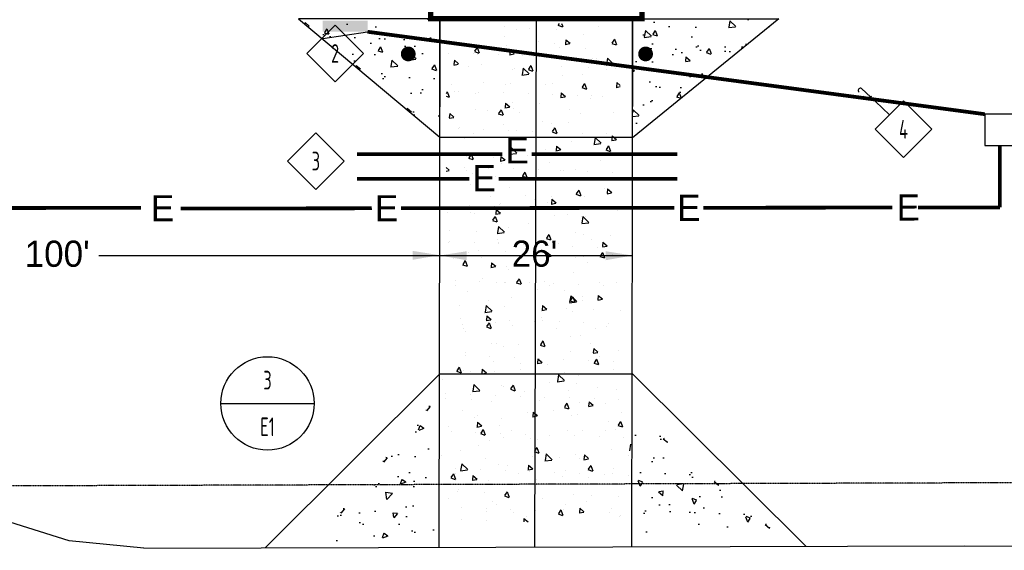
# Model space of a CAD drawing. Header units: inches. Extents: x -28195 to 9374, y -9633 to 28268.
# Tile 19 of 23: x 4812 to 6591, y 12246 to 13204. Entities that reach past the tile are written whole.
import ezdxf
from ezdxf.enums import TextEntityAlignment as Align

# ---------------------------------------------------------------- set-up
doc = ezdxf.new("R2010")
doc.units = ezdxf.units.IN
doc.header["$MEASUREMENT"] = 0
doc.linetypes.add('DASHED', pattern=[0.75, 0.5, -0.25])
for name, color, linetype in [('11', 7, 'Continuous'), ('C-PR-CULVERT', 6, 'Continuous'), ('c-pr-drive', 4, 'Continuous'), ('c-pr-gradpnts', 7, 'Continuous'), ('CONCRETEHATCH', 7, 'Continuous'), ('E-POWR-EQPM', 42, 'Continuous'), ('E-POWR-UNDR', 2, 'DASHED'), ('g-anno-text', 7, 'Continuous'), ('S-PR-BOLLARD', 3, 'Continuous')]:
    doc.layers.add(name, color=color, linetype=linetype)
doc.styles.add('GEN', font='ARCHQUIK.shx', dxfattribs={"width": 0.75, "height": 30})
pattern_1 = [(320, (-788435.75, 566630.96), (-8.405381, -96.0739435), [10.04593, -110.505233]), (265, (-788435.75, 566630.96), (100.752929, 18.58515), [8.036744, -88.404186]), (10.4514, (-788436.45, 566622.95), (92.347487, -77.488865), [8.537727, -93.914997]), (316.1842, (-788408.96, 566630.96), (-22.170566, -142.952388), [15.068895, -165.75785]), (6.6356, (-788410.81, 566619.05), (130.478936, -125.194085), [12.80659, -140.872473]), (261.1842, (-788408.96, 566630.96), (130.479034, -125.193983), [12.055116, -132.60628]), (291, (-788415.66, 566617.565), (-53.929084, -79.953155), [10.04593, -110.505233]), (236, (-788415.66, 566617.57), (97.130757, -32.591051), [8.036744, -88.404186]), (341.4514, (-788420.15, 566610.9), (43.201585, -112.544239), [8.537727, -93.914997]), (307.5, (-788435.75, 566630.96), (44.5897125, -1.6287608), [0, -87.3326203, 0, -89.7436436, 0, -88.7390505]), (277.5, (-788435.75, 566630.96), (52.8297673, -35.237043), [0, -51.1672714, 0, -85.3234343, 0, -33.8212985]), (237.5, (-788435.75, 566660.83), (-3.0211289, -71.5032395), [0, -33.486434, 0, -104.4776746, 0, -138.6338375]), (227.5, (-788435.75, 566674.224), (13.4086356, -78.115301), [0, -43.5323644, 0, -69.3838916, 0, -98.4501165])]

# ---------------------------------------------------------------- blocks, each defined once
blk = doc.blocks.new('DIMD-E')
blk.add_lwpolyline([(18.19, 0), (0, 18.19), (-18.19, 0), (0, -18.19)], close=True)
blk = doc.blocks.new('loop')
at = {"color": 0}
for p, q in [((-1.099, 0), (0.332, 0)), ((-0.522, 0.125), (-0.608, -0.104)), ((-0.181, 0.322), (-0.295, 0.322)), ((0.321, 0.322), (0.275, 0.322))]:
    blk.add_line(p, q, dxfattribs=at)
for centre, radius, start, end in [((-0.176, -0.045), 0.386, 107.92637, 153.81275), ((0.296, 0.16), 0.164, 282.75876, 441.38215)]:
    blk.add_arc(centre, radius, start, end, dxfattribs=at)
blk = doc.blocks.new('E07214')
blk.add_line((24, 9.61), (0, 6))
blk.add_trace([(0, 6), (0, 0), (24, 6), (24, 0)])

msp = doc.modelspace()

# ---------------------------------------------------------------- hatches: boundary and pattern name
at = {"layer": 'c-pr-gradpnts'}
h = msp.add_hatch(dxfattribs=at)
h.set_pattern_fill('AR-CONC', color=256, scale=13.394574, angle=-90, style=0)
h.set_pattern_definition(pattern_1)
h.paths.add_polyline_path([(5316.2, 13205.8), (5571.4, 12992), (5571.4, 13205.8)])
h = msp.add_hatch(dxfattribs=at)
h.set_pattern_fill('AR-CONC', color=256, scale=13.394574, angle=-90, style=0)
h.set_pattern_definition(pattern_1)
h.paths.add_polyline_path([(6184.1, 13205.8), (5919.7, 12990.4), (5919.7, 13205.8)])
h = msp.add_hatch(dxfattribs=at)
h.set_pattern_fill('AR-CONC', color=256, scale=13.394574, angle=-180, style=0)
h.set_pattern_definition([(230, (558985.79, 806268.48), (-96.0739435, 8.405381), [10.04593, -110.505233]), (175, (558985.79, 806268.48), (18.58515, -100.752929), [8.036744, -88.404186]), (280.4514, (558977.79, 806269.18), (-77.488865, -92.347487), [8.537727, -93.914997]), (226.1842, (558985.79, 806241.7), (-142.952388, 22.170566), [15.068895, -165.75785]), (276.6356, (558973.88, 806243.54), (-125.194085, -130.478936), [12.80659, -140.872473]), (171.1842, (558985.79, 806241.7), (-125.193983, -130.479034), [12.055116, -132.60628]), (201, (558972.4, 806248.39), (-79.953155, 53.929084), [10.04593, -110.505233]), (146, (558972.4, 806248.39), (-32.591051, -97.130757), [8.036744, -88.404186]), (251.4514, (558965.735, 806252.89), (-112.544239, -43.201585), [8.537727, -93.914997]), (217.5, (558985.792, 806268.483), (-1.6287608, -44.5897125), [0, -87.3326203, 0, -89.7436436, 0, -88.7390505]), (187.5, (558985.79, 806268.483), (-35.237043, -52.8297673), [0, -51.1672714, 0, -85.3234343, 0, -33.8212985]), (147.5, (559015.662, 806268.483), (-71.5032395, 3.0211289), [0, -33.486434, 0, -104.4776746, 0, -138.6338375]), (137.5, (559029.057, 806268.483), (-78.115301, -13.4086356), [0, -43.5323644, 0, -69.3838916, 0, -98.4501165])])
h.paths.add_polyline_path([(5560.7, 12516.5), (5346.8, 12261.3), (5560.6, 12261.3)])
h = msp.add_hatch(dxfattribs=at)
h.set_pattern_fill('AR-CONC', color=256, scale=13.394574, angle=90, style=0)
h.set_pattern_definition([(140, (799930.66, -541147.03), (8.405381, 96.0739435), [10.04593, -110.505233]), (85, (799930.66, -541147.03), (-100.752929, -18.58515), [8.036744, -88.404186]), (190.4514, (799931.36, -541139.03), (-92.347487, 77.488865), [8.537727, -93.914997]), (136.1842, (799903.87, -541147.03), (22.170566, 142.952388), [15.068895, -165.75785]), (186.6356, (799905.72, -541135.12), (-130.478936, 125.194085), [12.80659, -140.872473]), (81.1842, (799903.87, -541147.03), (-130.479034, 125.193983), [12.055116, -132.60628]), (111, (799910.57, -541133.64), (53.929084, 79.953155), [10.04593, -110.505233]), (56, (799910.57, -541133.64), (-97.130757, 32.591051), [8.036744, -88.404186]), (161.4514, (799915.07, -541126.98), (-43.201585, 112.544239), [8.537727, -93.914997]), (127.5, (799930.664, -541147.033), (-44.5897125, 1.6287608), [0, -87.3326203, 0, -89.7436436, 0, -88.7390505]), (97.5, (799930.664, -541147.033), (-52.8297673, 35.237043), [0, -51.1672714, 0, -85.3234343, 0, -33.8212985]), (57.5, (799930.664, -541176.903), (3.0211289, 71.5032395), [0, -33.486434, 0, -104.4776746, 0, -138.6338375]), (47.5, (799930.664, -541190.3), (-13.4086356, 78.115301), [0, -43.5323644, 0, -69.3838916, 0, -98.4501165])])
h.paths.add_polyline_path([(6178.7, 12278.1), (5923.5, 12492), (5923.5, 12278.1)])

# ---------------------------------------------------------------- linework, layer by layer
at = {"layer": '11', "color": 1, "linetype": 'Continuous'}
msp.add_line((5036.5, 12249.5, 85439.6), (6520.4, 12253.6, 85439.6), dxfattribs=at)
at = {"layer": '11', "color": 1, "linetype": 'Continuous', "elevation": 85439.6}
for points in [[(6520.4, 12253.6), (7885.7, 12245.6), (7981.1, 12282), (8064.5, 12325.6), (8121.8, 12360.4), (8185.2, 12400), (8233.8, 12448.8), (8274.4, 12505), (8306.8, 12565), (8323.2, 12628.3), (8337.8, 12714.8), (8349.6, 13791.4)], [(5036.5, 12249.5), (4901.8, 12262.9), (4772.4, 12303), (4653.5, 12368.3), (4550.6, 12456.2), (4467.3, 12563.4), (4407.4, 12684.8), (4373.1, 12816.2), (4365.6, 12951)]]:
    msp.add_lwpolyline(points, dxfattribs=at)
at = {"layer": 'C-PR-CULVERT', "const_width": 9.51, "elevation": -42848.2}
msp.add_lwpolyline([(5936.5, 13205.8), (5554.7, 13205.8), (5552.7, 14317.5), (5936.5, 14317.5)], close=True, dxfattribs=at)
at = {"layer": 'c-pr-drive'}
for p, q in [((5571.4, 13205.8, -42848.2), (5569.6, 12251, -42848.2)), ((5745.6, 13205.8, -42848.2), (5742.2, 12251.5, 24909.3)), ((5919.7, 13205.8, -42848.2), (5917.8, 12251.9, -42848.2)), ((5571.4, 12992, -42848.2), (5919.7, 12992, -42848.2)), ((5571.4, 12778.1, -42848.2), (5919.7, 12778.1, -42848.2)), ((5571.4, 12564.3, -106874.2), (5255.6, 12250, -107258.2)), ((5571.4, 12564.3, -42848.2), (5919.7, 12564.3, -42848.2)), ((5919.7, 12564.3, -106874.2), (6232.8, 12252.8, -131513.1))]:
    msp.add_line(p, q, dxfattribs=at)
at = {"layer": 'c-pr-drive', "elevation": -42848.2}
for points in [[(5316.2, 13205.8), (5571.4, 12992), (5571.4, 13205.8)], [(6184.1, 13205.8), (5919.7, 12990.4), (5919.7, 13205.8)]]:
    msp.add_lwpolyline(points, close=True, dxfattribs=at)
at = {"layer": 'CONCRETEHATCH', "color": 2}
for p, q in [((5689, 13192.2, 21293), (5689, 13192.2, 21293)), ((5710.2, 13186.5, 21293), (5710.2, 13186.5, 21293)), ((5733.9, 13188.4, 21293), (5733.9, 13188.4, 21293)), ((5782.4, 13186.7, 21293), (5782.4, 13186.7, 21293)), ((5784.9, 13193.9, 21293), (5793, 13191.2, 21293)), ((5787.2, 13197.3, 21293), (5785.4, 13194.5, 21293)), ((5791.3, 13197.3, 21293), (5793.5, 13191.8, 21293)), ((5858.6, 13191.8, 21293), (5858.6, 13191.8, 21293)), ((5687.8, 13172.9, 21293), (5687.8, 13172.9, 21293)), ((5799.1, 13167.9, 21293), (5798.4, 13159.9, 21293)), ((5799.1, 13167.9, 21293), (5806.8, 13161.5, 21293)), ((5831.8, 13177, 21293), (5831.8, 13177, 21293)), ((5887, 13168.6, 21293), (5882.5, 13161.9, 21293)), ((5887, 13168.6, 21293), (5890.6, 13159.2, 21293)), ((5593.3, 13158.8, 21293), (5593.3, 13158.8, 21293)), ((5638.8, 13153.8, 21293), (5634.3, 13147.1, 21293)), ((5638.8, 13153.8, 21293), (5642.4, 13144.4, 21293)), ((5692.2, 13158.3, 21293), (5692.2, 13158.3, 21293)), ((5698.3, 13149.3, 21293), (5697.6, 13141.3, 21293)), ((5698.3, 13149.3, 21293), (5706, 13142.9, 21293)), ((5749.3, 13165.3, 21293), (5749.3, 13165.3, 21293)), ((5778.7, 13160.4, 21293), (5778.7, 13160.4, 21293)), ((5786.8, 13153.2, 21293), (5786.8, 13153.2, 21293)), ((5797.9, 13159.3, 21293), (5806.3, 13160.9, 21293)), ((5835.2, 13151.5, 21293), (5835.2, 13151.5, 21293)), ((5882.1, 13161.3, 21293), (5890.1, 13158.6, 21293)), ((5587.6, 13143.8, 21293), (5587.6, 13143.8, 21293)), ((5632.2, 13142.1, 21293), (5632.2, 13142.1, 21293)), ((5633.9, 13146.5, 21293), (5642, 13143.8, 21293)), ((5639.1, 13141.7, 21293), (5639.1, 13141.7, 21293)), ((5676.7, 13140.5, 21293), (5676.7, 13140.5, 21293)), ((5697.2, 13140.7, 21293), (5705.6, 13142.3, 21293)), ((5721.3, 13138.9, 21293), (5721.3, 13138.9, 21293)), ((5740.6, 13137.7, 21293), (5740.6, 13137.7, 21293)), ((5765.9, 13137.3, 21293), (5765.9, 13137.3, 21293)), ((5810.5, 13135.6, 21293), (5810.5, 13135.6, 21293)), ((5846.8, 13133.8, 21293), (5846.8, 13133.8, 21293)), ((5855.1, 13134, 21293), (5855.1, 13134, 21293)), ((5874.4, 13134.3, 21293), (5872.5, 13122.4, 21293)), ((5874.4, 13134.3, 21293), (5885.2, 13123.9, 21293)), ((5596.4, 13122.1, 21293), (5604.8, 13123.7, 21293)), ((5597.6, 13130.8, 21293), (5596.9, 13122.8, 21293)), ((5597.6, 13130.8, 21293), (5605.3, 13124.3, 21293)), ((5597.7, 13125.3, 21293), (5597.7, 13125.3, 21293)), ((5622.5, 13119.6, 21293), (5622.5, 13119.6, 21293)), ((5646.1, 13123.6, 21293), (5646.1, 13123.6, 21293)), ((5702.4, 13114.1, 21293), (5702.4, 13114.1, 21293)), ((5707.2, 13115, 21293), (5707.2, 13115, 21293)), ((5721.7, 13116.6, 21293), (5719.9, 13104.7, 21293)), ((5721.7, 13116.6, 21293), (5732.6, 13106.1, 21293)), ((5731, 13113.9, 21293), (5739.1, 13111.2, 21293)), ((5735.9, 13121.2, 21293), (5731.4, 13114.5, 21293)), ((5735.9, 13121.2, 21293), (5739.5, 13111.8, 21293)), ((5792.1, 13119.2, 21293), (5792.1, 13119.2, 21293)), ((5839.6, 13118, 21293), (5839.6, 13118, 21293)), ((5872.1, 13121.8, 21293), (5884.8, 13123.3, 21293)), ((5872.1, 13113.7, 21293), (5872.1, 13113.7, 21293)), ((5888, 13116.3, 21293), (5888, 13116.3, 21293)), ((5719.4, 13104, 21293), (5732.1, 13105.5, 21293)), ((5793.4, 13102.5, 21293), (5793.4, 13102.5, 21293)), ((5828.8, 13105.5, 21293), (5828.8, 13105.5, 21293)), ((5593.1, 13087.5, 21293), (5593.1, 13087.5, 21293)), ((5650.5, 13090.1, 21293), (5650.5, 13090.1, 21293)), ((5689.2, 13086.8, 21293), (5689.2, 13086.8, 21293)), ((5698.9, 13088.4, 21293), (5698.9, 13088.4, 21293)), ((5762.7, 13087.1, 21293), (5762.7, 13087.1, 21293)), ((5775.7, 13088.9, 21293), (5775.7, 13088.9, 21293)), ((5828.1, 13081.3, 21293), (5836.2, 13078.6, 21293)), ((5833.1, 13088.6, 21293), (5828.6, 13081.9, 21293)), ((5833.1, 13088.6, 21293), (5836.7, 13079.2, 21293)), ((5890.3, 13081.8, 21293), (5897.5, 13083.1, 21293)), ((5891.4, 13090.4, 21293), (5890.7, 13082.4, 21293)), ((5891.4, 13090.4, 21293), (5897.5, 13085.4, 21293)), ((5892.4, 13082.7, 21293), (5892.4, 13082.7, 21293)), ((5584.9, 13073.8, 21293), (5582.6, 13070.4, 21293)), ((5582.6, 13065.7, 21293), (5588, 13063.8, 21293)), ((5584.9, 13073.8, 21293), (5588.5, 13064.5, 21293)), ((5597, 13075, 21293), (5597, 13075, 21293)), ((5604.4, 13074.6, 21293), (5604.4, 13074.6, 21293)), ((5636.1, 13070.1, 21293), (5636.1, 13070.1, 21293)), ((5641.6, 13073.4, 21293), (5641.6, 13073.4, 21293)), ((5686.2, 13071.7, 21293), (5686.2, 13071.7, 21293)), ((5730.8, 13070.1, 21293), (5730.8, 13070.1, 21293)), ((5775.4, 13068.5, 21293), (5775.4, 13068.5, 21293)), ((5789.5, 13063.2, 21293), (5797.9, 13064.8, 21293)), ((5790.7, 13071.9, 21293), (5790, 13063.9, 21293)), ((5790.7, 13071.9, 21293), (5798.4, 13065.4, 21293)), ((5819.9, 13066.9, 21293), (5819.9, 13066.9, 21293)), ((5843.7, 13062.3, 21293), (5843.7, 13062.3, 21293)), ((5846.3, 13067.2, 21293), (5846.3, 13067.2, 21293)), ((5864.5, 13065.2, 21293), (5864.5, 13065.2, 21293)), ((5688.8, 13044.7, 21293), (5697.2, 13046.2, 21293)), ((5689.9, 13053.3, 21293), (5689.2, 13045.3, 21293)), ((5689.9, 13053.3, 21293), (5697.6, 13046.8, 21293)), ((5703.3, 13054.8, 21293), (5703.3, 13054.8, 21293)), ((5704.2, 13043.5, 21293), (5704.2, 13043.5, 21293)), ((5751.8, 13053.1, 21293), (5751.8, 13053.1, 21293)), ((5588, 13026.1, 21293), (5596.4, 13027.6, 21293)), ((5589.2, 13034.7, 21293), (5588.5, 13026.7, 21293)), ((5589.2, 13034.7, 21293), (5596.9, 13028.2, 21293)), ((5635.9, 13041.5, 21293), (5635.9, 13041.5, 21293)), ((5657.2, 13039.3, 21293), (5657.2, 13039.3, 21293)), ((5677.1, 13034, 21293), (5685.2, 13031.3, 21293)), ((5682, 13041.2, 21293), (5677.5, 13034.6, 21293)), ((5682, 13041.2, 21293), (5685.6, 13031.9, 21293)), ((5715.8, 13036, 21293), (5715.8, 13036, 21293)), ((5805.5, 13041.1, 21293), (5805.5, 13041.1, 21293)), ((5825.8, 13034, 21293), (5825.8, 13034, 21293)), ((5885.5, 13035.6, 21293), (5885.5, 13035.6, 21293)), ((5605.6, 13007.3, 21293), (5605.6, 13007.3, 21293)), ((5606.5, 13009.4, 21293), (5606.5, 13009.4, 21293)), ((5686.2, 13015.3, 21293), (5686.2, 13015.3, 21293)), ((5756.2, 13019.6, 21293), (5756.2, 13019.6, 21293)), ((5772.6, 13017.4, 21293), (5772.6, 13017.4, 21293)), ((5779.1, 13008.7, 21293), (5774.6, 13002, 21293)), ((5776.1, 13009, 21293), (5776.1, 13009, 21293)), ((5779.1, 13008.7, 21293), (5782.7, 12999.3, 21293)), ((5804.6, 13017.9, 21293), (5804.6, 13017.9, 21293)), ((5615.5, 12990, 21293), (5615.5, 12990, 21293)), ((5633.1, 12998.6, 21293), (5633.1, 12998.6, 21293)), ((5650.2, 13005.7, 21293), (5650.2, 13005.7, 21293)), ((5694.8, 13004.1, 21293), (5694.8, 13004.1, 21293)), ((5710, 13004.1, 21293), (5710, 13004.1, 21293)), ((5739.3, 13002.5, 21293), (5739.3, 13002.5, 21293)), ((5774.2, 13001.4, 21293), (5782.3, 12998.7, 21293)), ((5783.9, 13000.8, 21293), (5783.9, 13000.8, 21293)), ((5828.5, 12999.2, 21293), (5828.5, 12999.2, 21293)), ((5840.7, 12990.8, 21293), (5840.7, 12990.8, 21293)), ((5852.2, 12991.4, 21293), (5850.4, 12979.5, 21293)), ((5852.2, 12991.4, 21293), (5863.1, 12980.9, 21293)), ((5873.1, 12997.6, 21293), (5873.1, 12997.6, 21293)), ((5883, 12994.4, 21293), (5882.3, 12986.4, 21293)), ((5883, 12994.4, 21293), (5890.7, 12987.9, 21293)), ((5699.6, 12973.6, 21293), (5697.7, 12961.7, 21293)), ((5699.6, 12973.6, 21293), (5710.4, 12963.2, 21293)), ((5701.2, 12972, 21293), (5701.2, 12972, 21293)), ((5782.3, 12975.8, 21293), (5781.6, 12967.8, 21293)), ((5782.3, 12975.8, 21293), (5790, 12969.3, 21293)), ((5809, 12984.3, 21293), (5809, 12984.3, 21293)), ((5849.9, 12978.8, 21293), (5862.6, 12980.3, 21293)), ((5857.4, 12982.6, 21293), (5857.4, 12982.6, 21293)), ((5876.3, 12976.1, 21293), (5871.8, 12969.4, 21293)), ((5876.3, 12976.1, 21293), (5879.9, 12966.7, 21293)), ((5881.9, 12985.7, 21293), (5890.3, 12987.3, 21293)), ((5619.9, 12956.4, 21293), (5619.9, 12956.4, 21293)), ((5623.1, 12954, 21293), (5631.2, 12951.3, 21293)), ((5628.1, 12961.3, 21293), (5623.6, 12954.6, 21293)), ((5628.1, 12961.3, 21293), (5631.7, 12951.9, 21293)), ((5649.3, 12963.4, 21293), (5649.3, 12963.4, 21293)), ((5668.3, 12954.7, 21293), (5668.3, 12954.7, 21293)), ((5681.5, 12957.2, 21293), (5680.8, 12949.2, 21293)), ((5681.5, 12957.2, 21293), (5689.2, 12950.7, 21293)), ((5697.2, 12961.1, 21293), (5710, 12962.6, 21293)), ((5729.3, 12957.9, 21293), (5729.3, 12957.9, 21293)), ((5762.8, 12968.9, 21293), (5762.8, 12968.9, 21293)), ((5781.1, 12967.2, 21293), (5789.5, 12968.7, 21293)), ((5818.9, 12963, 21293), (5818.9, 12963, 21293)), ((5822.7, 12962.5, 21293), (5822.7, 12962.5, 21293)), ((5871.3, 12968.8, 21293), (5879.4, 12966.1, 21293)), ((5582.6, 12937.1, 21293), (5588.5, 12932.2, 21293)), ((5615.6, 12937.8, 21293), (5615.6, 12937.8, 21293)), ((5660.2, 12936.1, 21293), (5660.2, 12936.1, 21293)), ((5680.4, 12948.6, 21293), (5688.8, 12950.1, 21293)), ((5683.2, 12943.8, 21293), (5683.2, 12943.8, 21293)), ((5769.6, 12945.9, 21293), (5769.6, 12945.9, 21293)), ((5861.8, 12949.1, 21293), (5861.8, 12949.1, 21293)), ((5582.6, 12930.5, 21293), (5588, 12931.5, 21293)), ((5619.9, 12931.3, 21293), (5619.9, 12931.3, 21293)), ((5630.1, 12927.1, 21293), (5630.1, 12927.1, 21293)), ((5672.7, 12921.2, 21293), (5672.7, 12921.2, 21293)), ((5704.8, 12934.5, 21293), (5704.8, 12934.5, 21293)), ((5720.3, 12921.4, 21293), (5728.4, 12918.7, 21293)), ((5725.2, 12928.7, 21293), (5720.7, 12922, 21293)), ((5721.2, 12919.5, 21293), (5721.2, 12919.5, 21293)), ((5725.2, 12928.7, 21293), (5728.8, 12919.3, 21293)), ((5749.4, 12932.9, 21293), (5749.4, 12932.9, 21293)), ((5789.5, 12930.9, 21293), (5789.5, 12930.9, 21293)), ((5794, 12931.3, 21293), (5794, 12931.3, 21293)), ((5815.7, 12933.6, 21293), (5815.7, 12933.6, 21293)), ((5837.7, 12919.3, 21293), (5837.7, 12919.3, 21293)), ((5838.6, 12929.6, 21293), (5838.6, 12929.6, 21293)), ((5883.2, 12928, 21293), (5883.2, 12928, 21293)), ((5626.6, 12905.7, 21293), (5626.6, 12905.7, 21293)), ((5698.1, 12900.5, 21293), (5698.1, 12900.5, 21293)), ((5662.7, 12885.3, 21293), (5662.7, 12885.3, 21293)), ((5725.6, 12886, 21293), (5725.6, 12886, 21293)), ((5774, 12884.3, 21293), (5774, 12884.3, 21293)), ((5817.4, 12888.8, 21293), (5825.5, 12886.1, 21293)), ((5822.3, 12896.1, 21293), (5817.8, 12889.5, 21293)), ((5819.7, 12891, 21293), (5819.7, 12891, 21293)), ((5822.3, 12896.1, 21293), (5825.9, 12886.7, 21293)), ((5832.4, 12884.9, 21293), (5832.4, 12884.9, 21293)), ((5868.5, 12898.4, 21293), (5868.5, 12898.4, 21293)), ((5873.5, 12889.7, 21293), (5881.9, 12891.2, 21293)), ((5874.6, 12898.3, 21293), (5873.9, 12890.3, 21293)), ((5874.6, 12898.3, 21293), (5882.3, 12891.8, 21293)), ((5625, 12869, 21293), (5625, 12869, 21293)), ((5669.6, 12867.4, 21293), (5669.6, 12867.4, 21293)), ((5679.4, 12870.5, 21293), (5679.4, 12870.5, 21293)), ((5680.2, 12872.3, 21293), (5680.2, 12872.3, 21293)), ((5714.2, 12865.7, 21293), (5714.2, 12865.7, 21293)), ((5742.7, 12879.8, 21293), (5742.7, 12879.8, 21293)), ((5766.6, 12874.4, 21293), (5766.6, 12874.4, 21293)), ((5772.7, 12871.1, 21293), (5781.1, 12872.6, 21293)), ((5773.9, 12879.7, 21293), (5773.2, 12871.7, 21293)), ((5773.9, 12879.7, 21293), (5781.6, 12873.3, 21293)), ((5584.9, 12856.4, 21293), (5584.9, 12856.4, 21293)), ((5627, 12855.6, 21293), (5627, 12855.6, 21293)), ((5633.3, 12853.2, 21293), (5633.3, 12853.2, 21293)), ((5671.3, 12848.8, 21293), (5666.8, 12842.1, 21293)), ((5671.3, 12848.8, 21293), (5674.9, 12839.4, 21293)), ((5672, 12852.5, 21293), (5680.4, 12854.1, 21293)), ((5673.1, 12861.1, 21293), (5672.4, 12853.1, 21293)), ((5673.1, 12861.1, 21293), (5680.8, 12854.7, 21293)), ((5758.8, 12864.1, 21293), (5758.8, 12864.1, 21293)), ((5778.4, 12850.7, 21293), (5778.4, 12850.7, 21293)), ((5802.9, 12852.8, 21293), (5802.9, 12852.8, 21293)), ((5803.4, 12862.5, 21293), (5803.4, 12862.5, 21293)), ((5826.8, 12849, 21293), (5826.8, 12849, 21293)), ((5830, 12848.4, 21293), (5828.2, 12836.5, 21293)), ((5830, 12848.4, 21293), (5840.9, 12838, 21293)), ((5834.7, 12847.8, 21293), (5834.7, 12847.8, 21293)), ((5848, 12860.9, 21293), (5848, 12860.9, 21293)), ((5892.6, 12859.2, 21293), (5892.6, 12859.2, 21293)), ((5666.3, 12841.5, 21293), (5674.4, 12838.8, 21293)), ((5677.4, 12830.7, 21293), (5675.5, 12818.8, 21293)), ((5677.4, 12830.7, 21293), (5688.3, 12820.2, 21293)), ((5695.1, 12829, 21293), (5695.1, 12829, 21293)), ((5732.2, 12835.2, 21293), (5732.2, 12835.2, 21293)), ((5827.7, 12835.9, 21293), (5840.4, 12837.4, 21293)), ((5589.3, 12822.8, 21293), (5589.3, 12822.8, 21293)), ((5637.7, 12821.1, 21293), (5637.7, 12821.1, 21293)), ((5675.1, 12818.1, 21293), (5687.8, 12819.6, 21293)), ((5768.4, 12816.2, 21293), (5763.9, 12809.5, 21293)), ((5768.4, 12816.2, 21293), (5772, 12806.8, 21293)), ((5816.7, 12819.5, 21293), (5816.7, 12819.5, 21293)), ((5831.2, 12815.5, 21293), (5831.2, 12815.5, 21293)), ((5879.6, 12813.8, 21293), (5879.6, 12813.8, 21293)), ((5586.5, 12802, 21293), (5586.5, 12802, 21293)), ((5589, 12803, 21293), (5589, 12803, 21293)), ((5633.6, 12801.3, 21293), (5633.6, 12801.3, 21293)), ((5676.2, 12807.2, 21293), (5676.2, 12807.2, 21293)), ((5677.1, 12800.7, 21293), (5677.1, 12800.7, 21293)), ((5678.2, 12799.7, 21293), (5678.2, 12799.7, 21293)), ((5722.8, 12798.1, 21293), (5722.8, 12798.1, 21293)), ((5756.1, 12801.6, 21293), (5756.1, 12801.6, 21293)), ((5763.5, 12808.9, 21293), (5771.6, 12806.2, 21293)), ((5763.6, 12802.9, 21293), (5763.6, 12802.9, 21293)), ((5767.4, 12796.5, 21293), (5767.4, 12796.5, 21293)), ((5785.1, 12800, 21293), (5785.1, 12800, 21293)), ((5812, 12794.8, 21293), (5812, 12794.8, 21293)), ((5845.8, 12806.8, 21293), (5845.8, 12806.8, 21293)), ((5865.1, 12793.6, 21293), (5873.5, 12795.1, 21293)), ((5866.2, 12802.2, 21293), (5865.5, 12794.2, 21293)), ((5866.2, 12802.2, 21293), (5873.9, 12795.8, 21293)), ((5624, 12784.1, 21293), (5624, 12784.1, 21293)), ((5642.1, 12787.6, 21293), (5642.1, 12787.6, 21293)), ((5690.6, 12785.9, 21293), (5690.6, 12785.9, 21293)), ((5764.3, 12775, 21293), (5772.7, 12776.6, 21293)), ((5765.5, 12783.6, 21293), (5764.8, 12775.6, 21293)), ((5765.5, 12783.6, 21293), (5773.2, 12777.2, 21293)), ((5831.7, 12776.3, 21293), (5831.7, 12776.3, 21293)), ((5856.6, 12793.2, 21293), (5856.6, 12793.2, 21293)), ((5860.6, 12776.3, 21293), (5868.7, 12773.6, 21293)), ((5865.5, 12783.6, 21293), (5861, 12776.9, 21293)), ((5865.5, 12783.6, 21293), (5869.1, 12774.2, 21293)), ((5884.1, 12780.3, 21293), (5884.1, 12780.3, 21293)), ((5596, 12772.1, 21293), (5596, 12772.1, 21293)), ((5612.4, 12761.5, 21293), (5620.5, 12758.8, 21293)), ((5617.3, 12768.8, 21293), (5612.8, 12762.1, 21293)), ((5617.3, 12768.8, 21293), (5620.9, 12759.4, 21293)), ((5646.7, 12775.1, 21293), (5646.7, 12775.1, 21293)), ((5663.6, 12756.4, 21293), (5672, 12758, 21293)), ((5664.7, 12765.1, 21293), (5664, 12757, 21293)), ((5664.7, 12765.1, 21293), (5672.4, 12758.6, 21293)), ((5816.4, 12774.7, 21293), (5816.4, 12774.7, 21293)), ((5837.9, 12764.8, 21293), (5837.9, 12764.8, 21293)), ((5692.1, 12757.5, 21293), (5692.1, 12757.5, 21293)), ((5695, 12752.3, 21293), (5695, 12752.3, 21293)), ((5743.4, 12750.6, 21293), (5743.4, 12750.6, 21293)), ((5813.7, 12748, 21293), (5813.7, 12748, 21293)), ((5599.1, 12733.4, 21293), (5599.1, 12733.4, 21293)), ((5599.9, 12723.9, 21293), (5599.9, 12723.9, 21293)), ((5643.7, 12731.8, 21293), (5643.7, 12731.8, 21293)), ((5648.8, 12736.9, 21293), (5648.8, 12736.9, 21293)), ((5674.1, 12729.2, 21293), (5674.1, 12729.2, 21293)), ((5688.3, 12730.1, 21293), (5688.3, 12730.1, 21293)), ((5689.6, 12729.1, 21293), (5689.6, 12729.1, 21293)), ((5709.5, 12728.9, 21293), (5717.6, 12726.2, 21293)), ((5714.5, 12736.2, 21293), (5710, 12729.5, 21293)), ((5714.5, 12736.2, 21293), (5718.1, 12726.8, 21293)), ((5732.8, 12728.5, 21293), (5732.8, 12728.5, 21293)), ((5760.6, 12731.4, 21293), (5760.6, 12731.4, 21293)), ((5769.5, 12723.5, 21293), (5769.5, 12723.5, 21293)), ((5777.4, 12726.9, 21293), (5777.4, 12726.9, 21293)), ((5822, 12725.3, 21293), (5822, 12725.3, 21293)), ((5859.2, 12728.7, 21293), (5859.2, 12728.7, 21293)), ((5866.6, 12723.6, 21293), (5866.6, 12723.6, 21293)), ((5890.7, 12729.5, 21293), (5890.7, 12729.5, 21293)), ((5621, 12712.6, 21293), (5621, 12712.6, 21293)), ((5747.8, 12717.1, 21293), (5747.8, 12717.1, 21293)), ((5796.2, 12715.4, 21293), (5796.2, 12715.4, 21293)), ((5807.9, 12705.5, 21293), (5806, 12693.6, 21293)), ((5807.9, 12705.5, 21293), (5818.7, 12695, 21293)), ((5828.6, 12704.8, 21293), (5828.6, 12704.8, 21293)), ((5857.8, 12706.1, 21293), (5857.1, 12698.1, 21293)), ((5857.8, 12706.1, 21293), (5865.5, 12699.7, 21293)), ((5607.1, 12687.5, 21293), (5607.1, 12687.5, 21293)), ((5655.2, 12687.7, 21293), (5653.4, 12675.8, 21293)), ((5655.2, 12687.7, 21293), (5666.1, 12677.3, 21293)), ((5660.1, 12697, 21293), (5660.1, 12697, 21293)), ((5701.6, 12701.6, 21293), (5701.6, 12701.6, 21293)), ((5757.1, 12687.6, 21293), (5756.4, 12679.6, 21293)), ((5757.1, 12687.6, 21293), (5764.8, 12681.1, 21293)), ((5805.6, 12692.9, 21293), (5818.3, 12694.4, 21293)), ((5806.7, 12696.3, 21293), (5814.8, 12693.6, 21293)), ((5811.6, 12703.6, 21293), (5807.1, 12697, 21293)), ((5811.6, 12703.6, 21293), (5815.2, 12694.2, 21293)), ((5829.8, 12696.6, 21293), (5829.8, 12696.6, 21293)), ((5856.7, 12697.5, 21293), (5865.1, 12699.1, 21293)), ((5652.9, 12675.2, 21293), (5665.6, 12676.7, 21293)), ((5656.3, 12669, 21293), (5655.6, 12661, 21293)), ((5656.3, 12669, 21293), (5664, 12662.5, 21293)), ((5689.1, 12686, 21293), (5689.1, 12686, 21293)), ((5755.9, 12678.9, 21293), (5764.3, 12680.5, 21293)), ((5800.6, 12681.9, 21293), (5800.6, 12681.9, 21293)), ((5810.6, 12676.5, 21293), (5810.6, 12676.5, 21293)), ((5849, 12680.2, 21293), (5849, 12680.2, 21293)), ((5897.1, 12678.7, 21293), (5897.1, 12678.7, 21293)), ((5608.5, 12664.6, 21293), (5608.5, 12664.6, 21293)), ((5611.5, 12654, 21293), (5611.5, 12654, 21293)), ((5653.1, 12663, 21293), (5653.1, 12663, 21293)), ((5655.2, 12660.4, 21293), (5663.6, 12661.9, 21293)), ((5660.5, 12656.3, 21293), (5656, 12649.6, 21293)), ((5660, 12652.3, 21293), (5660, 12652.3, 21293)), ((5660.5, 12656.3, 21293), (5664.1, 12646.9, 21293)), ((5671.1, 12657.7, 21293), (5671.1, 12657.7, 21293)), ((5697.7, 12661.4, 21293), (5697.7, 12661.4, 21293)), ((5742.3, 12659.7, 21293), (5742.3, 12659.7, 21293)), ((5754.5, 12666.4, 21293), (5754.5, 12666.4, 21293)), ((5757.5, 12659.9, 21293), (5757.5, 12659.9, 21293)), ((5786.9, 12658.1, 21293), (5786.9, 12658.1, 21293)), ((5831.5, 12656.5, 21293), (5831.5, 12656.5, 21293)), ((5876, 12654.9, 21293), (5876, 12654.9, 21293)), ((5613.3, 12645.8, 21293), (5613.3, 12645.8, 21293)), ((5618, 12641.1, 21293), (5618, 12641.1, 21293)), ((5655.6, 12649, 21293), (5663.7, 12646.3, 21293)), ((5703, 12650.9, 21293), (5703, 12650.9, 21293)), ((5782.9, 12645.4, 21293), (5782.9, 12645.4, 21293)), ((5825.6, 12633.3, 21293), (5825.6, 12633.3, 21293)), ((5853.5, 12646.6, 21293), (5853.5, 12646.6, 21293)), ((5872.6, 12650.5, 21293), (5872.6, 12650.5, 21293)), ((5664.4, 12618.7, 21293), (5664.4, 12618.7, 21293)), ((5673.6, 12618.8, 21293), (5673.6, 12618.8, 21293)), ((5712.8, 12617, 21293), (5712.8, 12617, 21293)), ((5752.7, 12616.4, 21293), (5760.8, 12613.7, 21293)), ((5757.7, 12623.7, 21293), (5753.2, 12617, 21293)), ((5757.7, 12623.7, 21293), (5761.3, 12614.3, 21293)), ((5807.3, 12631.1, 21293), (5807.3, 12631.1, 21293)), ((5843.2, 12618.4, 21293), (5843.2, 12618.4, 21293)), ((5618.2, 12603.2, 21293), (5618.2, 12603.2, 21293)), ((5686.1, 12614.5, 21293), (5686.1, 12614.5, 21293)), ((5807.6, 12605, 21293), (5807.6, 12605, 21293)), ((5848.3, 12601.5, 21293), (5856.7, 12603, 21293)), ((5849.4, 12610.1, 21293), (5848.7, 12602.1, 21293)), ((5849.4, 12610.1, 21293), (5857.1, 12603.6, 21293)), ((5894.1, 12607.2, 21293), (5894.1, 12607.2, 21293)), ((5617.1, 12597, 21293), (5617.1, 12597, 21293)), ((5661.7, 12595.3, 21293), (5661.7, 12595.3, 21293)), ((5668.1, 12586.2, 21293), (5668.1, 12586.2, 21293)), ((5706.3, 12593.7, 21293), (5706.3, 12593.7, 21293)), ((5717.2, 12583.5, 21293), (5717.2, 12583.5, 21293)), ((5747.5, 12582.9, 21293), (5755.9, 12584.4, 21293)), ((5748.7, 12591.5, 21293), (5748, 12583.5, 21293)), ((5748.7, 12591.5, 21293), (5756.4, 12585, 21293)), ((5750.8, 12592.1, 21293), (5750.8, 12592.1, 21293)), ((5754.5, 12588.4, 21293), (5754.5, 12588.4, 21293)), ((5765.6, 12581.8, 21293), (5765.6, 12581.8, 21293)), ((5795.4, 12590.5, 21293), (5795.4, 12590.5, 21293)), ((5840, 12588.8, 21293), (5840, 12588.8, 21293)), ((5849.9, 12583.8, 21293), (5858, 12581.1, 21293)), ((5854.8, 12591.1, 21293), (5850.3, 12584.4, 21293)), ((5854.8, 12591.1, 21293), (5858.4, 12581.7, 21293)), ((5860.1, 12595.9, 21293), (5860.1, 12595.9, 21293)), ((5884.6, 12587.2, 21293), (5884.6, 12587.2, 21293)), ((5601.7, 12569, 21293), (5609.8, 12566.3, 21293)), ((5606.6, 12576.3, 21293), (5602.1, 12569.6, 21293)), ((5606.6, 12576.3, 21293), (5610.2, 12566.9, 21293)), ((5615, 12569.6, 21293), (5615, 12569.6, 21293)), ((5626.7, 12567.7, 21293), (5626.7, 12567.7, 21293)), ((5646.8, 12564.3, 21293), (5655.2, 12565.8, 21293)), ((5647.9, 12572.9, 21293), (5647.2, 12564.9, 21293)), ((5647.9, 12572.9, 21293), (5655.6, 12566.4, 21293)), ((5671, 12568, 21293), (5671, 12568, 21293)), ((5716.4, 12572.8, 21293), (5716.4, 12572.8, 21293)), ((5785.7, 12562.5, 21293), (5783.8, 12550.6, 21293)), ((5785.7, 12562.5, 21293), (5796.6, 12552.1, 21293)), ((5796.3, 12567.3, 21293), (5796.3, 12567.3, 21293)), ((5886, 12572.4, 21293), (5886, 12572.4, 21293)), ((5576.5, 12553.9, 21293), (5576.5, 12553.9, 21293)), ((5633, 12544.8, 21293), (5631.2, 12532.9, 21293)), ((5633, 12544.8, 21293), (5643.9, 12534.3, 21293)), ((5770, 12548.3, 21293), (5770, 12548.3, 21293)), ((5783.4, 12550, 21293), (5796.1, 12551.5, 21293)), ((5818.4, 12546.6, 21293), (5818.4, 12546.6, 21293)), ((5822.6, 12561.7, 21293), (5822.6, 12561.7, 21293)), ((5582.5, 12529, 21293), (5582.5, 12529, 21293)), ((5627.1, 12527.4, 21293), (5627.1, 12527.4, 21293)), ((5630.7, 12532.2, 21293), (5643.5, 12533.7, 21293)), ((5683, 12543, 21293), (5683, 12543, 21293)), ((5687, 12540.7, 21293), (5687, 12540.7, 21293)), ((5698.8, 12536.4, 21293), (5706.9, 12533.7, 21293)), ((5703.7, 12543.7, 21293), (5699.2, 12537, 21293)), ((5703.7, 12543.7, 21293), (5707.3, 12534.3, 21293)), ((5723.9, 12532.8, 21293), (5723.9, 12532.8, 21293)), ((5804.6, 12533.5, 21293), (5804.6, 12533.5, 21293)), ((5856.6, 12540.3, 21293), (5856.6, 12540.3, 21293)), ((5891, 12535.7, 21293), (5891, 12535.7, 21293)), ((5580.9, 12520.4, 21293), (5580.9, 12520.4, 21293)), ((5629.4, 12518.6, 21293), (5629.4, 12518.6, 21293)), ((5665.1, 12514.7, 21293), (5665.1, 12514.7, 21293)), ((5671.7, 12525.8, 21293), (5671.7, 12525.8, 21293)), ((5716.3, 12524.1, 21293), (5716.3, 12524.1, 21293)), ((5751.5, 12516.9, 21293), (5751.5, 12516.9, 21293)), ((5760.9, 12522.5, 21293), (5760.9, 12522.5, 21293)), ((5800.9, 12511.1, 21293), (5796.4, 12504.5, 21293)), ((5800.9, 12511.1, 21293), (5804.5, 12501.7, 21293)), ((5805.5, 12520.9, 21293), (5805.5, 12520.9, 21293)), ((5822.9, 12513, 21293), (5822.9, 12513, 21293)), ((5841, 12514, 21293), (5840.3, 12506, 21293)), ((5841, 12514, 21293), (5848.7, 12507.5, 21293)), ((5850.1, 12519.3, 21293), (5850.1, 12519.3, 21293)), ((5871.3, 12511.3, 21293), (5871.3, 12511.3, 21293)), ((5894.7, 12517.6, 21293), (5894.7, 12517.6, 21293)), ((5611.9, 12498.1, 21293), (5611.9, 12498.1, 21293)), ((5729.8, 12494.7, 21293), (5729.8, 12494.7, 21293)), ((5740.3, 12495.4, 21293), (5739.5, 12487.4, 21293)), ((5740.3, 12495.4, 21293), (5747.9, 12489, 21293)), ((5776.7, 12497.5, 21293), (5776.7, 12497.5, 21293)), ((5795.9, 12503.8, 21293), (5804, 12501.1, 21293)), ((5839.9, 12505.4, 21293), (5848.3, 12506.9, 21293)), ((5899.4, 12494.3, 21293), (5899.4, 12494.3, 21293)), ((5633.8, 12485.1, 21293), (5633.8, 12485.1, 21293)), ((5639.5, 12476.8, 21293), (5638.8, 12468.8, 21293)), ((5639.5, 12476.8, 21293), (5647.2, 12470.4, 21293)), ((5640.1, 12489.6, 21293), (5640.1, 12489.6, 21293)), ((5682.2, 12483.4, 21293), (5682.2, 12483.4, 21293)), ((5739.1, 12486.8, 21293), (5747.5, 12488.3, 21293)), ((5809.7, 12489.2, 21293), (5809.7, 12489.2, 21293)), ((5819.6, 12490.2, 21293), (5819.6, 12490.2, 21293)), ((5875.7, 12477.8, 21293), (5875.7, 12477.8, 21293)), ((5898, 12478.5, 21293), (5893.5, 12471.9, 21293)), ((5898, 12478.5, 21293), (5901.6, 12469.1, 21293)), ((5587.6, 12469.6, 21293), (5587.6, 12469.6, 21293)), ((5592, 12460.3, 21293), (5592, 12460.3, 21293)), ((5636.6, 12458.6, 21293), (5636.6, 12458.6, 21293)), ((5638.4, 12468.2, 21293), (5646.8, 12469.8, 21293)), ((5644.9, 12456.5, 21293), (5653, 12453.8, 21293)), ((5649.8, 12463.8, 21293), (5645.3, 12457.1, 21293)), ((5649.8, 12463.8, 21293), (5653.4, 12454.4, 21293)), ((5680, 12471.5, 21293), (5680, 12471.5, 21293)), ((5681.1, 12457, 21293), (5681.1, 12457, 21293)), ((5700.4, 12462.6, 21293), (5700.4, 12462.6, 21293)), ((5725.7, 12455.4, 21293), (5725.7, 12455.4, 21293)), ((5801.6, 12462, 21293), (5801.6, 12462, 21293)), ((5829.5, 12462.3, 21293), (5829.5, 12462.3, 21293)), ((5870, 12462.2, 21293), (5870, 12462.2, 21293)), ((5888, 12464.2, 21293), (5888, 12464.2, 21293)), ((5893.1, 12471.2, 21293), (5901.2, 12468.5, 21293)), ((5662, 12443.2, 21293), (5662, 12443.2, 21293)), ((5686.6, 12449.9, 21293), (5686.6, 12449.9, 21293)), ((5735, 12448.2, 21293), (5735, 12448.2, 21293)), ((5748.5, 12445.4, 21293), (5748.5, 12445.4, 21293)), ((5770.3, 12453.7, 21293), (5770.3, 12453.7, 21293)), ((5814.9, 12452.1, 21293), (5814.9, 12452.1, 21293)), ((5859.5, 12450.5, 21293), (5859.5, 12450.5, 21293)), ((5904.1, 12448.9, 21293), (5904.1, 12448.9, 21293)), ((5608.9, 12426.6, 21293), (5608.9, 12426.6, 21293)), ((5640.4, 12434.4, 21293), (5640.4, 12434.4, 21293)), ((5742, 12423.9, 21293), (5750.1, 12421.2, 21293)), ((5746.9, 12431.2, 21293), (5742.4, 12424.5, 21293)), ((5746.9, 12431.2, 21293), (5750.5, 12421.8, 21293)), ((5882.4, 12427.1, 21293), (5882.4, 12427.1, 21293)), ((5916.2, 12437.3, 21293), (5914.3, 12425.4, 21293)), ((5573.6, 12417, 21293), (5573.6, 12417, 21293)), ((5653.5, 12411.5, 21293), (5653.5, 12411.5, 21293)), ((5739.4, 12414.6, 21293), (5739.4, 12414.6, 21293)), ((5743.2, 12416.6, 21293), (5743.2, 12416.6, 21293)), ((5761.2, 12407, 21293), (5773.9, 12408.5, 21293)), ((5763.5, 12419.6, 21293), (5761.7, 12407.7, 21293)), ((5763.5, 12419.6, 21293), (5774.4, 12409.1, 21293)), ((5787.8, 12412.9, 21293), (5787.8, 12412.9, 21293)), ((5816.6, 12418.7, 21293), (5816.6, 12418.7, 21293)), ((5823.1, 12411.1, 21293), (5823.1, 12411.1, 21293)), ((5831.5, 12409.3, 21293), (5839.9, 12410.9, 21293)), ((5832.6, 12417.9, 21293), (5831.9, 12409.9, 21293)), ((5832.6, 12417.9, 21293), (5840.3, 12411.5, 21293)), ((5912.8, 12416.2, 21293), (5912.8, 12416.2, 21293)), ((5598.8, 12385, 21293), (5598.8, 12385, 21293)), ((5600.5, 12392.6, 21293), (5600.5, 12392.6, 21293)), ((5608.6, 12389.3, 21293), (5621.3, 12390.8, 21293)), ((5610.9, 12401.8, 21293), (5609, 12389.9, 21293)), ((5610.9, 12401.8, 21293), (5621.7, 12391.4, 21293)), ((5645.1, 12391, 21293), (5645.1, 12391, 21293)), ((5677, 12400, 21293), (5677, 12400, 21293)), ((5689.7, 12389.3, 21293), (5689.7, 12389.3, 21293)), ((5693.3, 12399.1, 21293), (5693.3, 12399.1, 21293)), ((5713.8, 12384.5, 21293), (5713.8, 12384.5, 21293)), ((5730.7, 12390.7, 21293), (5739.1, 12392.3, 21293)), ((5731.8, 12399.3, 21293), (5731.1, 12391.3, 21293)), ((5731.8, 12399.3, 21293), (5739.5, 12392.9, 21293)), ((5734.3, 12387.7, 21293), (5734.3, 12387.7, 21293)), ((5778.9, 12386.1, 21293), (5778.9, 12386.1, 21293)), ((5798.6, 12390.5, 21293), (5798.6, 12390.5, 21293)), ((5823.5, 12384.5, 21293), (5823.5, 12384.5, 21293)), ((5839.1, 12391.3, 21293), (5847.2, 12388.6, 21293)), ((5844.1, 12398.6, 21293), (5839.6, 12391.9, 21293)), ((5844.1, 12398.6, 21293), (5847.7, 12389.2, 21293)), ((5883.4, 12384.1, 21293), (5883.4, 12384.1, 21293)), ((5885, 12392.7, 21293), (5885, 12392.7, 21293)), ((5591, 12376.5, 21293), (5599, 12373.8, 21293)), ((5595.9, 12383.8, 21293), (5591.4, 12377.1, 21293)), ((5595.9, 12383.8, 21293), (5599.5, 12374.4, 21293)), ((5630, 12372.1, 21293), (5638.3, 12373.7, 21293)), ((5631.1, 12380.8, 21293), (5630.4, 12372.7, 21293)), ((5631.1, 12380.8, 21293), (5638.8, 12374.3, 21293)), ((5659, 12371.7, 21293), (5659, 12371.7, 21293)), ((5745.4, 12373.9, 21293), (5745.4, 12373.9, 21293)), ((5792.3, 12379.4, 21293), (5792.3, 12379.4, 21293)), ((5840.7, 12377.7, 21293), (5840.7, 12377.7, 21293)), ((5868.1, 12382.8, 21293), (5868.1, 12382.8, 21293)), ((5912.7, 12381.2, 21293), (5912.7, 12381.2, 21293)), ((5603.2, 12351.5, 21293), (5603.2, 12351.5, 21293)), ((5605.9, 12355.1, 21293), (5605.9, 12355.1, 21293)), ((5651.6, 12349.8, 21293), (5651.6, 12349.8, 21293)), ((5693, 12351.2, 21293), (5688.5, 12344.5, 21293)), ((5693, 12351.2, 21293), (5696.6, 12341.8, 21293)), ((5746.1, 12363.9, 21293), (5746.1, 12363.9, 21293)), ((5587, 12338.9, 21293), (5587, 12338.9, 21293)), ((5666.9, 12333.3, 21293), (5666.9, 12333.3, 21293)), ((5688.1, 12343.9, 21293), (5696.2, 12341.2, 21293)), ((5756.6, 12338.5, 21293), (5756.6, 12338.5, 21293)), ((5813.5, 12347.2, 21293), (5813.5, 12347.2, 21293)), ((5836.5, 12332.9, 21293), (5836.5, 12332.9, 21293)), ((5845.1, 12344.2, 21293), (5845.1, 12344.2, 21293)), ((5893.5, 12342.5, 21293), (5893.5, 12342.5, 21293)), ((5610.6, 12323, 21293), (5610.6, 12323, 21293)), ((5655.2, 12321.4, 21293), (5655.2, 12321.4, 21293)), ((5656, 12316.3, 21293), (5656, 12316.3, 21293)), ((5674, 12328.5, 21293), (5674, 12328.5, 21293)), ((5699.8, 12319.8, 21293), (5699.8, 12319.8, 21293)), ((5704.4, 12314.6, 21293), (5704.4, 12314.6, 21293)), ((5744.4, 12318.1, 21293), (5744.4, 12318.1, 21293)), ((5790.1, 12318.6, 21293), (5785.6, 12312, 21293)), ((5788.9, 12316.5, 21293), (5788.9, 12316.5, 21293)), ((5790.1, 12318.6, 21293), (5793.7, 12309.2, 21293)), ((5795.5, 12319, 21293), (5795.5, 12319, 21293)), ((5798.9, 12328.7, 21293), (5798.9, 12328.7, 21293)), ((5823.1, 12313.2, 21293), (5831.4, 12314.8, 21293)), ((5824.2, 12321.9, 21293), (5823.5, 12313.8, 21293)), ((5824.2, 12321.9, 21293), (5831.9, 12315.4, 21293)), ((5833.5, 12314.9, 21293), (5833.5, 12314.9, 21293)), ((5878.1, 12313.3, 21293), (5878.1, 12313.3, 21293)), ((5882, 12321.2, 21293), (5882, 12321.2, 21293)), ((5609.8, 12300.8, 21293), (5609.8, 12300.8, 21293)), ((5656, 12300.2, 21293), (5656, 12300.2, 21293)), ((5723.4, 12303.3, 21293), (5722.9, 12296.8, 21293)), ((5723.4, 12303.3, 21293), (5731.1, 12296.8, 21293)), ((5727.2, 12306.4, 21293), (5727.2, 12306.4, 21293)), ((5742.4, 12302.4, 21293), (5742.4, 12302.4, 21293)), ((5785.2, 12311.3, 21293), (5793.3, 12308.6, 21293)), ((5896.8, 12306, 21293), (5896.8, 12306, 21293)), ((5897.9, 12308.9, 21293), (5897.9, 12308.9, 21293))]:
    msp.add_line(p, q, dxfattribs=at)
at = {"layer": 'E-POWR-EQPM', "elevation": 21424.1}
msp.add_lwpolyline([(6556.3, 12977), (6612.5, 12977), (6612.5, 13033.3), (6556.3, 13033.3)], close=True, dxfattribs=at)
at = {"layer": 'E-POWR-UNDR'}
msp.add_line((7907.4, 12371.7), (3216.6, 12356.9), dxfattribs=at)
at = {"layer": 'E-POWR-UNDR', "linetype": 'ByBlock', "const_width": 6.75, "elevation": 21424.1}
for points in [[(5440.9, 13182.2), (6556.3, 13033.3)], [(4537.5, 12863.5), (5031.1, 12864.2)], [(5103.2, 12862.9), (5448.5, 12863.4)], [(5501.3, 12863.5), (5994.9, 12864.2)], [(6047.8, 12864.3), (6389.2, 12864.7)]]:
    msp.add_lwpolyline(points, dxfattribs=at)
at = {"layer": 'E-POWR-UNDR', "linetype": 'ByBlock', "ltscale": 40, "const_width": 6.75}
for points, elevation in [([(6583.4, 12865), (6583.2, 12977)], 21424.1), ([(5421.4, 12961.1), (5684.5, 12961.1)], 42848.2), ([(5737.4, 12961.1), (6000.5, 12961.1)], 42848.2), ([(5421.4, 12916.6), (5624.9, 12916.6)], 42848.2), ([(5677.8, 12916.6), (6000.5, 12916.6)], 42848.2), ([(6435.3, 12864.8), (6583.4, 12865)], 21424.1)]:
    msp.add_lwpolyline(points, dxfattribs=dict(at, elevation=elevation))
at = {"layer": 'g-anno-text'}
for p, q in [((6358.8, 13056.1, 21424.1), (6384.2, 13032.2, 21424.1)), ((4955.1, 12778.2, 42848.2), (5676.5, 12778.2, 42848.2)), ((4962.6, 12778), (5562.8, 12778)), ((5804.7, 12778.2, 42848.2), (5911.6, 12778.2, 42848.2)), ((5175.5, 12510.9, 21424.1), (5344.3, 12510.9, 21424.1))]:
    msp.add_line(p, q, dxfattribs=at)
at = {"layer": 'g-anno-text', "color": 1}
msp.add_circle((5259.9, 12510.9, 21424.1), 84.4, dxfattribs=at)
at = {"layer": 'g-anno-text'}
for points in [[(5522, 12786.5, -42848.2), (5522.2, 12770.3, -42848.2), (5570.7, 12778.7, -42848.2)], [(5620.1, 12785.8, -42848.2), (5620, 12769.6, -42848.2), (5571.4, 12778.1, -42848.2)], [(5871, 12785.8, -42848.2), (5871.2, 12769.6, -42848.2), (5919.7, 12778.1, -42848.2)]]:
    msp.add_solid(points, dxfattribs=at)
at = {"layer": 'S-PR-BOLLARD', "const_width": 13.4}
for points, elevation in [([(5514.3, 13148.8, 1), (5514.3, 13135.5, 1)], -42848.2), ([(5943.2, 13148.8, 1), (5943.2, 13135.5, 1)], -22548.7)]:
    msp.add_lwpolyline(points, format="xyb", close=True, dxfattribs=dict(at, elevation=elevation))
at = {"layer": 'S-PR-BOLLARD'}
for centre in [(5514.3, 13142.1, -42848.2), (5943.2, 13142.1, -22548.7)]:
    msp.add_circle(centre, 3.35, dxfattribs=at)

# ---------------------------------------------------------------- block references
at = {"layer": 'E-POWR-EQPM', "xscale": 3.375, "yscale": 3.375, "zscale": 3.375, "rotation": 180}
msp.add_blockref('E07214', (5440.9, 13202.4, -153829.6), dxfattribs=at)
at = {"layer": 'g-anno-text', "xscale": 2.8125, "yscale": 2.8125, "zscale": 2.8125}
for p in [(5382, 13143, 21424.1), (6409.3, 13006.1, 21424.1), (5347.3, 12948.7)]:
    msp.add_blockref('DIMD-E', p, dxfattribs=at)
at = {"layer": 'g-anno-text', "xscale": 24.29999999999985, "yscale": 24.29999999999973, "zscale": 24.29999999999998, "rotation": 136.7233623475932}
msp.add_blockref('loop', (6339.3, 13074.4, 21424.1), dxfattribs=at)

# ---------------------------------------------------------------- texts
at = {"layer": 'E-POWR-UNDR', "linetype": 'ByBlock'}
for p in [(5711, 12968, 42848.2), (5651.3, 12917.8, 42848.2)]:
    msp.add_text('E', height=47.2, dxfattribs=at).set_placement(p, align=Align.MIDDLE)
for s, height, p in [('E', 47.2, (5070.3, 12863.4, 21424.1)), ('E', 47.2, (5474.9, 12863.4, 21424.1)), ('E', 47.2, (6021.3, 12864.2, 21424.1)), ('E', 47.2, (6418, 12864.9, 21424.1)), ("100'", 47.25, (4880, 12781.3, 21424.1)), ("26'", 47.25, (5742.5, 12781.5, 64272.4))]:
    msp.add_text(s, height=height, rotation=0.0817, dxfattribs=at).set_placement(p, align=Align.MIDDLE)
at = {"layer": 'g-anno-text', "style": 'GEN', "width": 0.75}
for s, p in [('2', (5382, 13143, 21424.1)), ('4', (6409.3, 13006.1, 21424.1)), ('3', (5347.3, 12948.7))]:
    msp.add_text(s, height=33.8, dxfattribs=at).set_placement(p, align=Align.MIDDLE)
for tag, p in [('3', (5259.9, 12553, 21424.1)), ('E1', (5259.9, 12468.7, 21424.1))]:
    msp.add_attdef(tag, text='', height=33.8, dxfattribs=at).set_placement(p, align=Align.MIDDLE)

doc.saveas('drawing.dxf')
